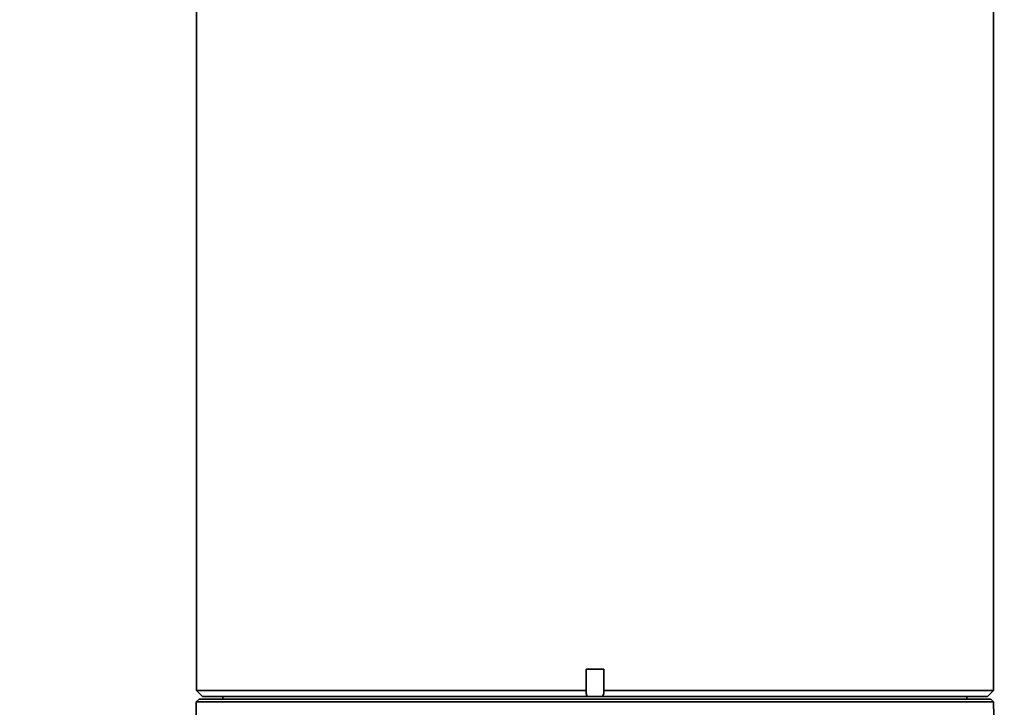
# Model space of a CAD drawing. Header units: millimetres. Extents: x -55 to 650, y 0 to 297.
# Tile 12 of 40: x 89 to 100, y 149 to 157. Entities that reach past the tile are written whole.
import ezdxf

# ---------------------------------------------------------------- set-up
doc = ezdxf.new("R2010")
doc.units = ezdxf.units.MM
doc.layers.add('标注层', color=150, linetype='Continuous')
doc.styles.add('SLDTEXTSTYLE0', font='TXT', dxfattribs={"width": 0.7, "bigfont": 'bigfont'})

# ---------------------------------------------------------------- blocks, each defined once
blk = doc.blocks.new('SW_NOTE_19')
at = {"layer": '标注层', "color": 0, "insert": (17.188, 3.223), "char_height": 2.5, "attachment_point": 2, "style": 'SLDTEXTSTYLE0'}
blk.add_mtext('\\M+190D8\\M+18DED\\M+189C1\\M+18D48\\M+19082\\M+192BC\\M+19378\\M+18141对\\M+18FCC', dxfattribs=at)

msp = doc.modelspace()

# ---------------------------------------------------------------- linework, layer by layer
at = {"color": 7, "linetype": 'Continuous', "lineweight": 35}
for p, q in [((91.0821, 160.0106), (91.0821, 155.0106)), ((100.0821, 155.0106), (100.0821, 160.0106)), ((91.0821, 155.0106), (91.0821, 149.0906)), ((100.0821, 149.0906), (100.0821, 155.0106)), ((95.4821, 149.3306), (95.6821, 149.3306)), ((95.4821, 149.3306), (95.4821, 149.0906)), ((95.6821, 149.0906), (95.6821, 149.3306)), ((91.0821, 149.0906), (91.1521, 149.0206)), ((91.0821, 149.0906), (95.4821, 149.0906)), ((95.4821, 149.0906), (95.4821, 149.0718)), ((95.6821, 149.0906), (100.0821, 149.0906)), ((95.6821, 149.0718), (95.6821, 149.0906)), ((100.0121, 149.0206), (100.0821, 149.0906)), ((91.0816, 148.9601), (90.9606, 142.0289)), ((91.1121, 148.9906), (91.0816, 148.9601)), ((100.0826, 148.9601), (91.0816, 148.9601)), ((91.1121, 148.9906), (100.0521, 148.9906)), ((91.1521, 149.0206), (95.496, 149.0206)), ((91.3821, 149.0206), (91.3821, 148.9906)), ((95.496, 149.0206), (95.6682, 149.0206)), ((95.6682, 149.0206), (100.0121, 149.0206)), ((99.7821, 148.9906), (99.7821, 149.0206)), ((100.0521, 148.9906), (100.0826, 148.9601)), ((100.0826, 148.9601), (100.2036, 142.0289))]:
    msp.add_line(p, q, dxfattribs=at)
for points, knots in [([(95.4821, 149.0718), (95.4839, 149.0562), (95.4859, 149.0387), (95.495, 149.0225), (95.496, 149.0206)], [0, 0, 0, 0, 0.888295, 1, 1, 1, 1]), ([(95.6682, 149.0206), (95.6735, 149.0321), (95.6812, 149.0488), (95.6819, 149.0663), (95.6821, 149.0718)], [0, 0, 0, 0, 0.6848681, 1, 1, 1, 1])]:
    msp.add_open_spline(points, degree=3, knots=knots, dxfattribs=at)

# ---------------------------------------------------------------- block references
at = {"layer": '标注层', "color": 1}
msp.add_blockref('SW_NOTE_19', (0.3082, 150.2699), dxfattribs=at)

doc.saveas('drawing.dxf')
